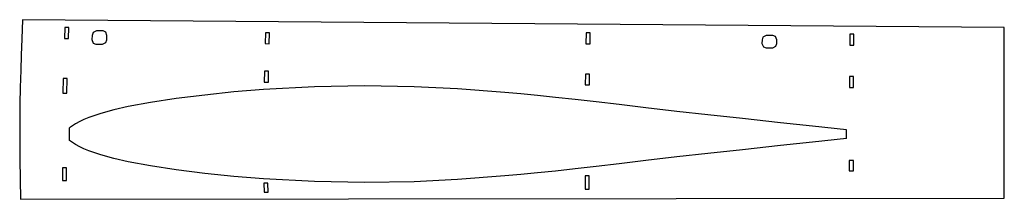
# Model space of a CAD drawing. Header units: millimetres. Extents: x -362 to 365, y -54 to 79.
import ezdxf

# ---------------------------------------------------------------- set-up
doc = ezdxf.new("R2010")
doc.units = ezdxf.units.MM

msp = doc.modelspace()

# ---------------------------------------------------------------- linework, layer by layer
at = {"color": 7, "linetype": 'Continuous'}
for p, q in [((365.26, 72.84), (-359.96, 78.65)), ((-328.78, 72.79), (-329.09, 64.81)), ((-325.77, 72.77), (-328.78, 72.79)), ((-326.08, 64.79), (-325.77, 72.77)), ((-308.63, 66.96), (-308.74, 63.9)), ((-300.56, 70.43), (-305.49, 70.46)), ((-297.79, 63.85), (-297.68, 66.9)), ((-180.49, 69.01), (-180.74, 60.96)), ((-177.49, 68.93), (-180.49, 69.01)), ((-177.74, 60.89), (-177.49, 68.93)), ((56.34, 68.93), (56.18, 60.9)), ((59.34, 68.91), (56.34, 68.93)), ((59.18, 60.89), (59.34, 68.91)), ((194.27, 66.89), (189.33, 66.92)), ((251.12, 68), (251.03, 59.74)), ((254.12, 67.98), (251.12, 68)), ((254.03, 59.72), (254.12, 67.98)), ((-329.09, 64.81), (-326.08, 64.79)), ((-305.86, 60.46), (-300.92, 60.45)), ((-180.74, 60.96), (-177.74, 60.89)), ((56.18, 60.9), (59.18, 60.89)), ((186.28, 63.81), (186.24, 61.07)), ((197.19, 61.02), (197.23, 63.75)), ((251.03, 59.74), (254.03, 59.72)), ((189.21, 57.95), (194.15, 57.93)), ((-181.29, 40.62), (-181.48, 32.55)), ((-178.29, 40.58), (-181.29, 40.62)), ((-178.46, 32.51), (-178.29, 40.58)), ((55.8, 38.52), (55.7, 30.62)), ((58.81, 38.52), (55.8, 38.52)), ((58.71, 30.62), (58.81, 38.52)), ((250.85, 36.72), (250.8, 28.59)), ((253.86, 36.72), (250.85, 36.72)), ((253.81, 28.59), (253.86, 36.72)), ((-330.06, 35.14), (-330.32, 24.4)), ((-327.05, 35.14), (-330.06, 35.14)), ((-327.31, 24.4), (-327.05, 35.14)), ((-181.48, 32.55), (-178.46, 32.51)), ((55.7, 30.62), (58.71, 30.62)), ((-330.32, 24.4), (-327.31, 24.4)), ((250.8, 28.59), (253.81, 28.59)), ((-325.33, -10.68), (-325.33, -1.2)), ((248.76, -9.1), (248.76, -2.77)), ((250.72, -25.29), (250.74, -33.13)), ((253.73, -25.29), (250.72, -25.29)), ((253.75, -33.13), (253.73, -25.29)), ((-327.59, -30.77), (-330.6, -30.77)), ((-330.6, -30.77), (-330.46, -40.24)), ((-327.45, -40.24), (-327.59, -30.77)), ((250.74, -33.13), (253.75, -33.13)), ((-330.46, -40.24), (-327.45, -40.24)), ((-178.71, -42.18), (-181.72, -42.18)), ((-181.72, -42.18), (-181.61, -48.83)), ((-178.59, -48.82), (-178.71, -42.18)), ((58.54, -36.71), (55.53, -36.71)), ((55.53, -36.71), (55.61, -46.54)), ((58.63, -46.53), (58.54, -36.71)), ((-181.61, -48.83), (-178.59, -48.82)), ((55.61, -46.54), (58.63, -46.53)), ((-361.62, -54.05), (365.13, -53.26))]:
    msp.add_line(p, q, dxfattribs=at)
at = {"color": 7, "linetype": 'Continuous', "flags": 128}
for points in [[(-359.96, 78.65), (-360.52, 64.47), (-360.97, 52.44), (-361.34, 41.3), (-361.69, 28.63), (-361.95, 16.51), (-362.12, 4.26), (-362.15, -24.68), (-361.62, -54.05)], [(365.13, -53.26), (365.11, -35.48), (365.1, -19.81), (365.1, -6.25), (365.1, 5.19), (365.11, 15.14), (365.14, 30.76), (365.19, 49.99), (365.26, 72.84)], [(-305.49, 70.46), (-307.92, 69.11), (-308.63, 66.96)], [(-297.68, 66.9), (-298.6, 69.53), (-300.56, 70.43)], [(189.33, 66.92), (186.98, 65.78), (186.28, 63.81)], [(197.23, 63.75), (196.19, 66.15), (194.27, 66.89)], [(-308.74, 63.9), (-307.82, 61.32), (-305.86, 60.46)], [(-300.92, 60.45), (-298.49, 61.76), (-297.79, 63.85)], [(186.24, 61.07), (187.29, 58.68), (189.21, 57.95)], [(194.15, 57.93), (196.49, 59.06), (197.19, 61.02)], [(123.29, 10.85), (100.53, 13.6), (80.68, 15.97), (63.66, 17.95), (48.18, 19.7), (33.77, 21.27), (20.43, 22.65), (8.1, 23.85), (-3.75, 24.92), (-38.62, 27.57), (-70.8, 29.14), (-107.42, 29.72), (-144.44, 28.99), (-181.97, 27.01), (-203.92, 25.23), (-225.46, 23), (-246.5, 20.35), (-265.49, 17.51), (-282.03, 14.44), (-292.53, 12.01), (-302.09, 9.34), (-310.98, 6.37), (-314.74, 4.9), (-317.75, 3.47), (-320.88, 1.65), (-325.33, -1.2)], [(248.76, -2.77), (223.57, -0.04), (199.97, 2.51), (171.76, 5.58), (146.2, 8.35), (123.29, 10.85)], [(123.29, -22.72), (100.53, -25.48), (80.68, -27.84), (63.66, -29.83), (48.18, -31.58), (33.77, -33.14), (20.43, -34.52), (8.1, -35.72), (-3.75, -36.8), (-38.62, -39.44), (-70.8, -41.02), (-107.42, -41.59), (-144.44, -40.86), (-181.97, -38.88), (-203.92, -37.1), (-225.46, -34.88), (-246.5, -32.23), (-265.49, -29.39), (-282.03, -26.32), (-292.53, -23.89), (-302.09, -21.22), (-310.98, -18.24), (-314.74, -16.78), (-317.75, -15.34), (-320.88, -13.53), (-325.33, -10.68)], [(248.76, -9.1), (223.57, -11.83), (199.97, -14.39), (171.76, -17.45), (146.2, -20.23), (123.29, -22.72)]]:
    msp.add_lwpolyline(points, dxfattribs=at)

doc.saveas('drawing.dxf')
